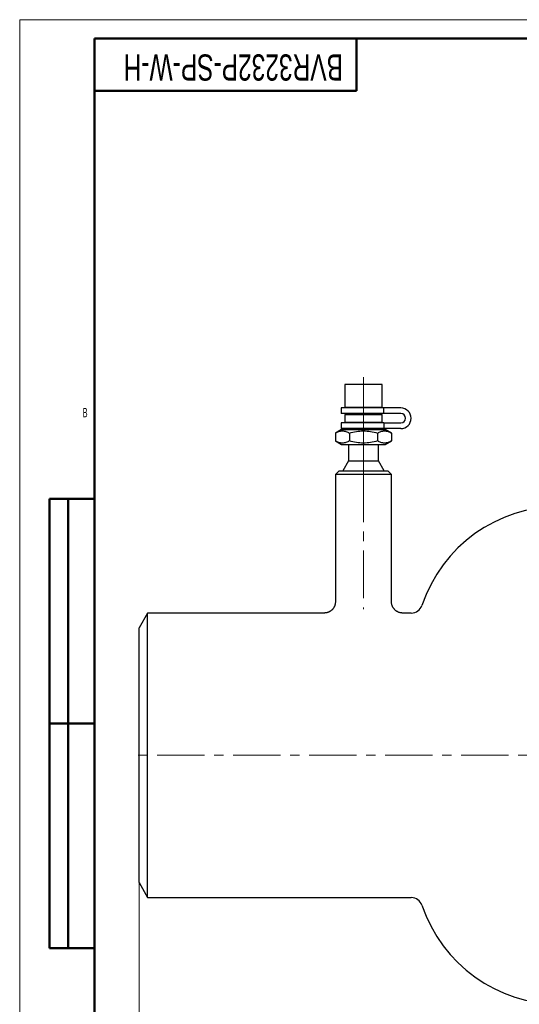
# Model space of a CAD drawing. Header units: millimetres. Extents: x 0 to 594, y 0 to 420.
# Tile 2 of 19: x 0 to 134, y 157 to 420. Entities that reach past the tile are written whole.
import ezdxf

# ---------------------------------------------------------------- set-up
doc = ezdxf.new("R2010")
doc.units = ezdxf.units.MM
doc.linetypes.add('CENTERX2', pattern=[20.32, 12.7, -2.54, 2.54, -2.54])
doc.layers.add('ОСЕВЫЕ', color=7, linetype='Continuous')
doc.layers.add('ОСНОВНОЙ', color=7, linetype='Continuous', lineweight=25)
doc.styles.add('SLDTEXTSTYLE1', font='TXT', dxfattribs={"width": 0.7})
doc.styles.add('SLDTEXTSTYLE2', font='TXT', dxfattribs={"width": 0.605})
doc.dimstyles.new('SLDDIMSTYLE0', dxfattribs={"dimtxt": 5, "dimasz": 3.5, "dimexe": 0, "dimexo": 0.0625, "dimgap": 1.25, "dimtad": 2, "dimrnd": 1e-09, "dimzin": 12, "dimdsep": 46, "dimtxsty": 'SLDTEXTSTYLE1', "dimsah": 1, "dimcen": 0.09, "dimadec": 0, "dimazin": 3, "dimtol": 1, "dimtp": 3, "dimtm": 3, "dimtfac": 1, "dimtdec": 3, "dimtofl": 0, "dimtmove": 0, "dimatfit": 3, "dimfxl": 1, "dimfrac": 2, "dimtolj": 1, "dimarcsym": 0})

# ---------------------------------------------------------------- blocks, each defined once
blk = doc.blocks.new('_D')
at = {"color": 7, "linetype": 'Continuous', "lineweight": 0}
for p, q in [((31.9, 189.55), (31.9, 145.55)), ((331.9, 189.55), (331.9, 145.55)), ((31.9, 147.05), (331.9, 147.05))]:
    blk.add_line(p, q, dxfattribs=at)
at = {"color": 7, "linetype": 'Continuous', "lineweight": 18}
for points in [[(31.9, 147.05), (35.4, 146.55), (35.4, 147.55)], [(331.9, 147.05), (328.4, 147.55), (328.4, 146.55)]]:
    blk.add_solid(points, dxfattribs=at)
at = {"color": 7, "linetype": 'Continuous', "lineweight": 18, "char_height": 5, "attachment_point": 1, "style": 'SLDTEXTSTYLE1'}
for s, insert in [('300', (179.81, 153.49)), ('±3', (191.08, 153.49))]:
    blk.add_mtext(s, dxfattribs=dict(at, insert=insert))

msp = doc.modelspace()

# ---------------------------------------------------------------- linework, layer by layer
at = {"color": 7, "linetype": 'Continuous', "lineweight": 50}
for p, q in [((589, 415), (20, 415)), ((20, 415), (20, 5)), ((90, 401), (90, 415)), ((20, 401), (90, 401)), ((8, 172), (8, 292)), ((20, 292), (8, 292)), ((8, 172), (8, 292)), ((13, 172), (13, 292)), ((13, 172), (13, 292)), ((8, 232), (20, 232)), ((20, 232), (8, 232)), ((8, 172), (20, 172))]:
    msp.add_line(p, q, dxfattribs=at)
at = {"color": 7, "linetype": 'CENTERX2', "lineweight": 18}
for p, q in [((91.9, 324.549), (91.9, 316.549)), ((91.9, 316.549), (91.9, 316.299)), ((91.9, 314.799), (91.9, 316.299)), ((91.9, 314.799), (91.9, 314.549)), ((91.9, 314.549), (91.9, 312.549)), ((91.9, 312.549), (91.9, 306.549)), ((91.9, 306.549), (91.9, 302.147)), ((91.9, 299.549), (91.9, 302.147)), ((91.9, 298.549), (91.9, 299.549)), ((91.9, 298.549), (91.9, 262.549)), ((333.9, 223.549), (29.9, 223.549))]:
    msp.add_line(p, q, dxfattribs=at)
at = {"color": 7, "linetype": 'Continuous', "lineweight": 25}
for p, q in [((86.9, 322.549), (86.9, 316.549)), ((96.9, 322.549), (86.9, 322.549)), ((96.9, 316.549), (96.9, 322.549)), ((85.9, 316.299), (85.9, 314.799)), ((97.355, 316.299), (85.9, 316.299)), ((86.9, 316.549), (96.9, 316.549)), ((87.9, 316.549), (87.9, 316.299)), ((95.9, 316.299), (95.9, 316.549)), ((97.355, 314.799), (97.355, 316.299)), ((101.9, 316.299), (97.355, 316.299)), ((97.355, 314.799), (85.9, 314.799)), ((86.9, 314.549), (86.9, 312.549)), ((86.9, 314.549), (96.9, 314.549)), ((87.9, 314.799), (87.9, 314.549)), ((95.9, 314.549), (95.9, 314.799)), ((96.9, 312.549), (96.9, 314.549)), ((101.9, 314.799), (97.355, 314.799)), ((86.05, 310.549), (84.395, 309.593)), ((85.9, 312.299), (85.9, 310.799)), ((97.355, 312.299), (85.9, 312.299)), ((97.355, 310.799), (85.9, 310.799)), ((86.05, 310.549), (97.75, 310.549)), ((86.9, 312.549), (96.9, 312.549)), ((87.9, 312.549), (87.9, 312.299)), ((87.9, 310.799), (87.9, 310.549)), ((95.9, 312.299), (95.9, 312.549)), ((95.9, 310.549), (95.9, 310.799)), ((97.355, 312.299), (97.355, 310.799)), ((97.355, 312.299), (101.9, 312.299)), ((101.9, 310.799), (97.355, 310.799)), ((99.406, 309.593), (97.75, 310.549)), ((84.395, 309.593), (84.395, 307.505)), ((88.148, 309.593), (88.148, 307.505)), ((95.653, 309.593), (95.653, 307.505)), ((99.406, 309.593), (99.406, 307.505)), ((84.395, 307.505), (86.05, 306.549)), ((86.05, 306.549), (97.75, 306.549)), ((87.9, 306.549), (87.9, 302.147)), ((95.9, 302.147), (95.9, 306.549)), ((97.75, 306.549), (99.406, 307.505)), ((87.9, 302.147), (86.4, 299.549)), ((87.9, 302.147), (95.9, 302.147)), ((97.4, 299.549), (95.9, 302.147)), ((85.4, 299.549), (84.4, 298.549)), ((84.4, 298.549), (84.4, 264.549)), ((99.4, 298.549), (84.4, 298.549)), ((85.4, 299.549), (98.4, 299.549)), ((99.4, 298.549), (98.4, 299.549)), ((99.4, 264.546), (99.4, 298.549)), ((20, 292), (20, 5)), ((20, 292), (20, 5)), ((34.21, 261.549), (31.9, 257.549)), ((81.4, 261.549), (34.21, 261.549)), ((34.21, 223.549), (34.21, 261.549)), ((104.686, 261.549), (102.392, 261.549)), ((102.392, 261.547), (102.393, 261.547)), ((31.9, 223.549), (31.9, 257.549)), ((31.9, 189.549), (31.9, 223.549)), ((34.21, 185.549), (34.21, 223.549)), ((31.9, 189.549), (34.21, 185.549)), ((34.21, 185.549), (104.686, 185.549))]:
    msp.add_line(p, q, dxfattribs=at)
for centre, radius, start, end in [((101.9, 313.549), 2.75, 270, 90), ((101.9, 313.549), 1.25, 270, 90), ((144.4, 251.128), 38.921, 90, 161.32796), ((104.686, 264.549), 3, 270, 341.32796), ((104.686, 182.549), 3, 18.67204, 90), ((144.4, 195.97), 38.921, 198.67204, 270)]:
    msp.add_arc(centre, radius, start, end, dxfattribs=at)
for points, knots in [([(84.395, 309.593), (84.701, 309.77), (85.01, 309.916), (85.634, 310.118), (85.949, 310.173), (86.427, 310.174), (86.587, 310.16), (86.905, 310.107), (87.062, 310.068), (87.532, 309.916), (87.841, 309.77), (88.148, 309.593)], [0, 0, 0, 0, 0.25, 0.25, 0.5, 0.5, 0.625, 0.625, 0.75, 0.75, 1, 1, 1, 1]), ([(88.148, 309.593), (89.37, 309.946), (90.614, 310.173), (92.542, 310.174), (93.176, 310.118), (94.426, 309.915), (95.042, 309.769), (95.653, 309.593)], [0, 0, 0, 0, 0.5, 0.5, 0.75, 0.75, 1, 1, 1, 1]), ([(95.653, 309.593), (95.96, 309.77), (96.268, 309.916), (96.892, 310.118), (97.207, 310.173), (97.686, 310.174), (97.846, 310.16), (98.163, 310.107), (98.32, 310.068), (98.79, 309.916), (99.099, 309.77), (99.406, 309.593)], [0, 0, 0, 0, 0.25, 0.25, 0.5, 0.5, 0.625, 0.625, 0.75, 0.75, 1, 1, 1, 1]), ([(88.148, 307.505), (87.841, 307.328), (87.533, 307.182), (86.909, 306.98), (86.594, 306.924), (86.115, 306.924), (85.955, 306.937), (85.638, 306.99), (85.481, 307.03), (85.011, 307.181), (84.702, 307.328), (84.395, 307.505)], [0, 0, 0, 0, 0.25, 0.25, 0.5, 0.5, 0.625, 0.625, 0.75, 0.75, 1, 1, 1, 1]), ([(95.653, 307.505), (94.431, 307.152), (93.186, 306.924), (91.259, 306.924), (90.624, 306.98), (89.375, 307.182), (88.758, 307.328), (88.148, 307.505)], [0, 0, 0, 0, 0.5, 0.5, 0.75, 0.75, 1, 1, 1, 1]), ([(99.406, 307.505), (99.1, 307.328), (98.791, 307.182), (98.167, 306.98), (97.852, 306.924), (97.374, 306.924), (97.213, 306.937), (96.896, 306.99), (96.739, 307.03), (96.269, 307.181), (95.96, 307.328), (95.653, 307.505)], [0, 0, 0, 0, 0.25, 0.25, 0.5, 0.5, 0.625, 0.625, 0.75, 0.75, 1, 1, 1, 1]), ([(84.398, 264.549), (84.399, 264.521), (84.401, 264.408), (84.384, 264.213), (84.347, 263.967), (84.289, 263.728), (84.214, 263.497), (84.121, 263.277), (84.012, 263.067), (83.889, 262.869), (83.753, 262.683), (83.605, 262.51), (83.447, 262.351), (83.28, 262.207), (83.105, 262.077), (82.924, 261.961), (82.739, 261.861), (82.551, 261.775), (82.361, 261.704), (82.172, 261.647), (81.984, 261.604), (81.801, 261.573), (81.623, 261.555), (81.49, 261.548), (81.416, 261.549), (81.4, 261.549)], [0, 0, 0, 0, 0.0179425, 0.0715739, 0.124401, 0.1764839, 0.22787, 0.2785931, 0.3286752, 0.3781291, 0.4269592, 0.4751619, 0.5227257, 0.5696315, 0.615851, 0.6613468, 0.7060699, 0.7499581, 0.7929328, 0.8348951, 0.8757202, 0.9152496, 0.9532805, 0.9895494, 1, 1, 1, 1]), ([(102.393, 261.548), (102.322, 261.55), (102.188, 261.553), (101.986, 261.575), (101.785, 261.609), (101.578, 261.66), (101.37, 261.727), (101.165, 261.811), (100.964, 261.911), (100.77, 262.026), (100.584, 262.156), (100.408, 262.301), (100.243, 262.459), (100.09, 262.63), (99.95, 262.812), (99.82, 263.011), (99.702, 263.227), (99.601, 263.458), (99.521, 263.694), (99.46, 263.931), (99.421, 264.17), (99.401, 264.375), (99.402, 264.5), (99.402, 264.546)], [0, 0, 0, 0, 0.0451202, 0.0856433, 0.1295464, 0.1749774, 0.2214544, 0.2686321, 0.3162942, 0.3643014, 0.4125609, 0.4610089, 0.5096007, 0.5583035, 0.6070931, 0.6559509, 0.7102278, 0.7638316, 0.816641, 0.8687138, 0.9200947, 0.9708156, 1, 1, 1, 1])]:
    msp.add_open_spline(points, degree=3, knots=knots, dxfattribs=at)
at = {"layer": 'ОСЕВЫЕ', "lineweight": 18}
for q in [(594, 420), (0, 0)]:
    msp.add_line((0, 420), q, dxfattribs=at)
at = {"layer": 'ОСНОВНОЙ', "linetype": 'Continuous', "lineweight": 18}
for p, q in [((20, 5), (20, 415)), ((20, 415), (589, 415)), ((19.999, 210), (20.001, 210))]:
    msp.add_line(p, q, dxfattribs=at)

# ---------------------------------------------------------------- texts
at = {"color": 7, "linetype": 'Continuous', "lineweight": 0, "insert": (57.118, 403.737), "char_height": 7, "attachment_point": 2, "rotation": 180, "style": 'SLDTEXTSTYLE1'}
msp.add_mtext('BVR3232P-SP-W-H', dxfattribs=at)
at = {"layer": 'ОСНОВНОЙ', "insert": (17.487, 316.323), "char_height": 2.5, "attachment_point": 2, "style": 'SLDTEXTSTYLE2'}
msp.add_mtext('B', dxfattribs=at)

# ---------------------------------------------------------------- dimensions: what is measured, and where the dimension line sits
at = {"color": 7, "linetype": 'Continuous', "lineweight": 18}
dim = msp.add_linear_dim(base=(331.9, 147.049), p1=(31.9, 189.549), p2=(331.9, 189.549), dimstyle='SLDDIMSTYLE0', dxfattribs=at)
dim.commit()
dim.dimension.update_dxf_attribs({"geometry": '_D', "text_midpoint": (188.334, 147.049), "dimtype": 160})

doc.saveas('drawing.dxf')
